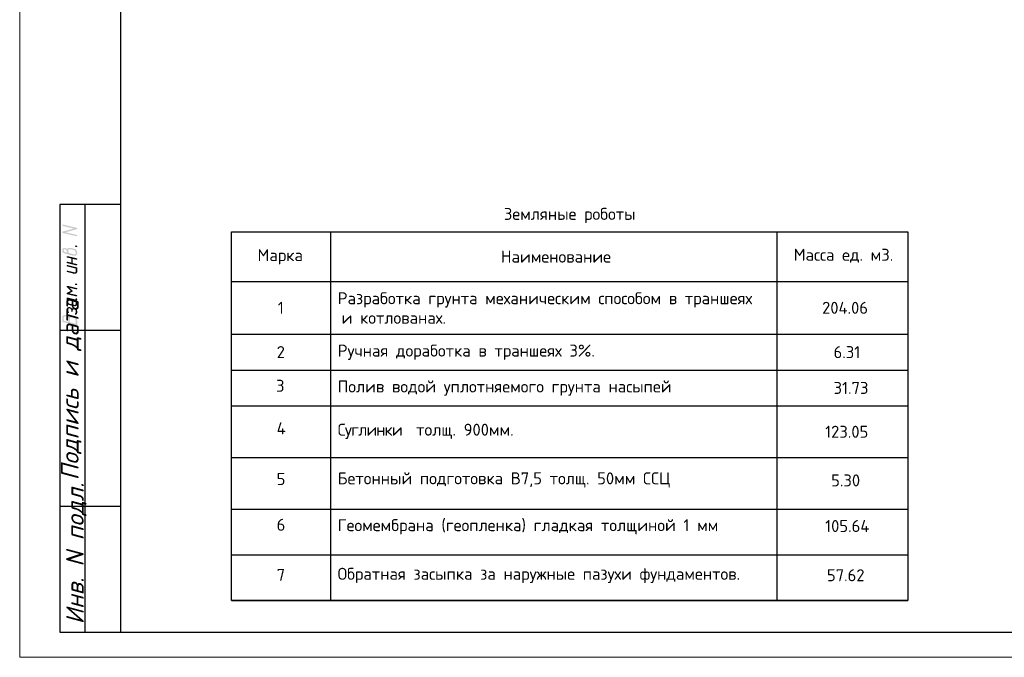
# Model space of a CAD drawing. Header units: millimetres. Extents: x -2765404 to 1548445, y -374876 to 1313256.
# Tile 34 of 77: x 15757 to 35316, y -155974 to -143298. Entities that reach past the tile are written whole.
import ezdxf

# ---------------------------------------------------------------- set-up
doc = ezdxf.new("R2010")
doc.units = ezdxf.units.MM
for name, color, linetype in [('PDF _0', 7, 'Continuous'), ('PDF _Текст', 7, 'Continuous'), ('PDF _ЭМ', 7, 'Continuous')]:
    doc.layers.add(name, color=color, linetype=linetype)
doc.styles.add('PDF ISOCPEUR', font='isocpeur.ttf')
doc.styles.add('PDF ISOCPEUR Italic', font='isocpeui.ttf')

msp = doc.modelspace()

# ---------------------------------------------------------------- hatches: boundary and pattern name
at = {"layer": 'PDF _ЭМ', "transparency": 33554559}
for points in [[(16610, -147511), (16831, -147451), (16610, -147397), (16607, -147394), (16604, -147394), (16601, -147391), (16601, -147385), (16601, -147385), (16601, -147379), (16601, -147376), (16604, -147373), (16607, -147373), (16610, -147370), (16616, -147370), (16619, -147370), (16619, -147370), (16888, -147436), (16894, -147439), (16897, -147439), (16897, -147442), (16900, -147448), (16900, -147448), (16900, -147454), (16897, -147457), (16894, -147460), (16891, -147460), (16888, -147463), (16670, -147523), (16888, -147577), (16894, -147577), (16897, -147580), (16897, -147583), (16900, -147586), (16900, -147589), (16900, -147592), (16897, -147598), (16894, -147598), (16891, -147601), (16888, -147604), (16885, -147604), (16879, -147601), (16879, -147601), (16610, -147538), (16607, -147535), (16604, -147532), (16601, -147529), (16601, -147526), (16601, -147523), (16601, -147520), (16601, -147517), (16604, -147514), (16607, -147511), (16610, -147511)], [(16879, -147819), (16867, -147813), (16861, -147813), (16858, -147810), (16855, -147807), (16855, -147804), (16855, -147801), (16855, -147798), (16855, -147792), (16858, -147792), (16861, -147789), (16864, -147789), (16870, -147786), (16873, -147789), (16873, -147789), (16888, -147792), (16894, -147792), (16897, -147795), (16897, -147798), (16900, -147801), (16900, -147804), (16900, -147810), (16897, -147813), (16897, -147816), (16894, -147816), (16888, -147819), (16885, -147819), (16879, -147819), (16879, -147819)], [(16810, -148053), (16810, -148137), (16888, -148155), (16894, -148155), (16897, -148158), (16897, -148161), (16900, -148164), (16900, -148167), (16900, -148173), (16897, -148176), (16894, -148176), (16891, -148179), (16888, -148182), (16885, -148182), (16879, -148182), (16879, -148182), (16700, -148137), (16697, -148137), (16694, -148134), (16691, -148131), (16691, -148128), (16691, -148125), (16691, -148119), (16694, -148116), (16694, -148116), (16697, -148113), (16703, -148110), (16706, -148110), (16709, -148110), (16709, -148110), (16780, -148128), (16780, -148044), (16700, -148026), (16697, -148023), (16694, -148020), (16691, -148017), (16691, -148014), (16691, -148011), (16691, -148008), (16691, -148005), (16694, -148002), (16697, -147999), (16700, -147999), (16706, -147999), (16709, -147999), (16709, -147999), (16888, -148041), (16894, -148044), (16897, -148047), (16897, -148050), (16900, -148053), (16900, -148056), (16900, -148059), (16897, -148062), (16894, -148065), (16891, -148068), (16888, -148068), (16885, -148068), (16879, -148068), (16879, -148068)], [(16700, -148202), (16697, -148202), (16694, -148199), (16691, -148196), (16691, -148193), (16691, -148190), (16691, -148185), (16691, -148182), (16694, -148179), (16697, -148179), (16700, -148176), (16706, -148176), (16709, -148176), (16709, -148176), (16885, -148220), (16888, -148220), (16894, -148223), (16894, -148226), (16897, -148229), (16900, -148232), (16900, -148235), (16900, -148238), (16900, -148307), (16900, -148310), (16900, -148316), (16897, -148319), (16897, -148322), (16894, -148325), (16891, -148328), (16891, -148334), (16885, -148337), (16885, -148337), (16882, -148340), (16879, -148343), (16876, -148343), (16870, -148346), (16867, -148346), (16861, -148349), (16858, -148349), (16852, -148349), (16852, -148349), (16846, -148349), (16843, -148349), (16840, -148349), (16700, -148313), (16697, -148313), (16694, -148310), (16691, -148307), (16691, -148304), (16691, -148301), (16691, -148298), (16691, -148295), (16694, -148292), (16697, -148289), (16700, -148289), (16706, -148289), (16709, -148289), (16709, -148289), (16840, -148319), (16843, -148322), (16849, -148322), (16849, -148322), (16855, -148322), (16858, -148319), (16861, -148319), (16864, -148316), (16867, -148313), (16867, -148310), (16870, -148307), (16870, -148301), (16870, -148298), (16870, -148244)], [(16751, -148628), (16804, -148684), (16807, -148687), (16810, -148690), (16810, -148693), (16810, -148696), (16807, -148702), (16804, -148702), (16801, -148705), (16742, -148738), (16888, -148771), (16894, -148774), (16897, -148777), (16897, -148780), (16900, -148783), (16900, -148786), (16900, -148789), (16897, -148792), (16894, -148795), (16891, -148798), (16888, -148798), (16885, -148798), (16879, -148798), (16879, -148798), (16700, -148756), (16697, -148753), (16694, -148750), (16691, -148747), (16691, -148744), (16691, -148741), (16691, -148738), (16691, -148735), (16694, -148732), (16697, -148729), (16771, -148690), (16694, -148613), (16691, -148607), (16691, -148604), (16691, -148604), (16691, -148598), (16691, -148595), (16694, -148592), (16697, -148592), (16700, -148589), (16706, -148589), (16709, -148589), (16709, -148589), (16888, -148634), (16894, -148634), (16897, -148637), (16897, -148640), (16900, -148643), (16900, -148646), (16900, -148649), (16897, -148652), (16894, -148655), (16891, -148658), (16888, -148660), (16885, -148660), (16879, -148658), (16879, -148658)], [(16879, -148574), (16867, -148571), (16861, -148568), (16858, -148568), (16855, -148565), (16855, -148559), (16855, -148559), (16855, -148553), (16855, -148550), (16858, -148547), (16861, -148547), (16864, -148544), (16870, -148544), (16873, -148544), (16873, -148544), (16888, -148547), (16894, -148550), (16897, -148553), (16897, -148556), (16900, -148559), (16900, -148562), (16900, -148565), (16897, -148568), (16897, -148571), (16894, -148574), (16888, -148574), (16885, -148574), (16879, -148574), (16879, -148574)], [(16882, -149157), (16879, -149160), (16876, -149163), (16870, -149163), (16870, -149163), (16864, -149163), (16861, -149163), (16858, -149160), (16855, -149157), (16855, -149154), (16855, -149151), (16855, -149148), (16858, -149145), (16858, -149139), (16861, -149136), (16864, -149130), (16864, -149128), (16867, -149125), (16867, -149119), (16870, -149116), (16870, -149113), (16870, -149110), (16870, -149110), (16870, -149095), (16870, -149092), (16870, -149089), (16867, -149083), (16867, -149080), (16864, -149077), (16864, -149074), (16861, -149071), (16858, -149068), (16855, -149065), (16849, -149065), (16846, -149062), (16843, -149062), (16840, -149059), (16834, -149059), (16831, -149059), (16828, -149059), (16825, -149059), (16822, -149059), (16816, -149062), (16816, -149065), (16813, -149068), (16810, -149071), (16810, -149074), (16810, -149077), (16810, -149080), (16810, -149092), (16810, -149095), (16807, -149101), (16804, -149101), (16801, -149104), (16798, -149104), (16795, -149107), (16789, -149104), (16786, -149104), (16783, -149101), (16780, -149098), (16780, -149095), (16780, -149092), (16780, -149074), (16780, -149071), (16780, -149065), (16777, -149062), (16777, -149059), (16774, -149056), (16771, -149053), (16771, -149050), (16768, -149047), (16766, -149044), (16760, -149044), (16757, -149041), (16751, -149038), (16751, -149038), (16745, -149038), (16742, -149038), (16739, -149038), (16736, -149038), (16733, -149038), (16727, -149041), (16727, -149041), (16724, -149044), (16721, -149047), (16721, -149053), (16721, -149056), (16721, -149059), (16721, -149074), (16721, -149077), (16721, -149080), (16721, -149083), (16724, -149089), (16724, -149092), (16727, -149098), (16727, -149098), (16730, -149104), (16733, -149110), (16733, -149113), (16736, -149116), (16736, -149116), (16733, -149119), (16733, -149122), (16730, -149125), (16727, -149128), (16721, -149128), (16721, -149128), (16715, -149128), (16712, -149128), (16709, -149125), (16706, -149122), (16703, -149119), (16703, -149113), (16700, -149110), (16697, -149107), (16697, -149104), (16694, -149098), (16694, -149095), (16694, -149092), (16691, -149086), (16691, -149083), (16691, -149080), (16691, -149074), (16691, -149071), (16691, -149065), (16691, -149065), (16691, -149053), (16691, -149047), (16691, -149044), (16691, -149041), (16694, -149035), (16694, -149032), (16697, -149029), (16700, -149026), (16703, -149023), (16703, -149023), (16706, -149020), (16712, -149017), (16715, -149014), (16718, -149014), (16724, -149011), (16727, -149011), (16733, -149011), (16736, -149008), (16739, -149008), (16742, -149011), (16748, -149011), (16751, -149011), (16754, -149011), (16760, -149014), (16766, -149017), (16768, -149017), (16771, -149020), (16777, -149023), (16780, -149023), (16783, -149026), (16786, -149029), (16789, -149032), (16792, -149035), (16792, -149038), (16795, -149041), (16795, -149044), (16798, -149041), (16801, -149038), (16804, -149035), (16810, -149035), (16813, -149032), (16816, -149032), (16822, -149032), (16825, -149032), (16831, -149032), (16834, -149032), (16840, -149032), (16846, -149035), (16849, -149035), (16855, -149038), (16858, -149038), (16864, -149041), (16867, -149041), (16870, -149044), (16873, -149047), (16876, -149050), (16879, -149050), (16882, -149053), (16885, -149056), (16888, -149059), (16891, -149062), (16891, -149065), (16894, -149068), (16894, -149074), (16897, -149077), (16897, -149080), (16897, -149086), (16900, -149089), (16900, -149095), (16900, -149098), (16900, -149104), (16900, -149104), (16900, -149116), (16900, -149119), (16900, -149125), (16897, -149128), (16897, -149130), (16897, -149133), (16894, -149136), (16894, -149142), (16891, -149145), (16888, -149148), (16885, -149154), (16882, -149157), (16882, -149157)]]:
    msp.add_hatch(color=256, dxfattribs=at).paths.add_polyline_path(points)
h = msp.add_hatch(color=256, dxfattribs=at)
h.paths.add_polyline_path([(16700, -147930), (16700, -147927), (16697, -147921), (16694, -147918), (16694, -147915), (16691, -147909), (16691, -147906), (16691, -147903), (16691, -147900), (16691, -147894), (16691, -147894), (16691, -147891), (16688, -147888), (16688, -147885), (16685, -147882), (16682, -147879), (16676, -147876), (16676, -147873), (16670, -147870), (16667, -147870), (16664, -147867), (16658, -147864), (16655, -147864), (16652, -147864), (16649, -147864), (16646, -147864), (16640, -147864), (16637, -147867), (16634, -147867), (16634, -147870), (16631, -147873), (16631, -147879), (16631, -147882), (16631, -147885), (16631, -147891), (16631, -147894), (16631, -147897), (16634, -147900), (16634, -147906), (16637, -147909), (16640, -147909), (16643, -147912), (16646, -147915), (16649, -147918), (16652, -147918), (16658, -147921), (16661, -147921)], flags=0)
h.paths.add_polyline_path([(16661, -147948), (16655, -147948), (16649, -147945), (16646, -147945), (16640, -147942), (16637, -147942), (16634, -147939), (16628, -147936), (16625, -147936), (16622, -147933), (16619, -147930), (16616, -147927), (16613, -147924), (16613, -147921), (16610, -147918), (16607, -147915), (16607, -147912), (16604, -147909), (16604, -147906), (16601, -147900), (16601, -147897), (16601, -147891), (16601, -147888), (16601, -147882), (16601, -147879), (16601, -147879), (16601, -147873), (16601, -147870), (16601, -147867), (16604, -147861), (16604, -147858), (16607, -147855), (16610, -147852), (16613, -147849), (16613, -147849), (16616, -147846), (16622, -147843), (16625, -147840), (16628, -147840), (16634, -147837), (16637, -147837), (16640, -147837), (16646, -147834), (16649, -147834), (16652, -147834), (16658, -147837), (16661, -147837), (16664, -147837), (16670, -147840), (16673, -147840), (16676, -147843), (16682, -147843), (16685, -147846), (16688, -147849), (16691, -147852), (16694, -147855), (16697, -147858), (16697, -147861), (16700, -147858), (16700, -147855), (16703, -147849), (16706, -147846), (16709, -147846), (16712, -147843), (16715, -147840), (16721, -147837), (16724, -147837), (16727, -147834), (16733, -147834), (16736, -147834), (16742, -147834), (16745, -147831), (16748, -147831), (16754, -147834), (16757, -147834), (16763, -147834), (16766, -147834), (16825, -147849), (16831, -147849), (16834, -147852), (16840, -147852), (16843, -147855), (16849, -147855), (16852, -147858), (16858, -147861), (16861, -147861), (16864, -147864), (16867, -147867), (16870, -147870), (16873, -147870), (16876, -147873), (16879, -147876), (16882, -147879), (16882, -147879), (16885, -147882), (16888, -147885), (16888, -147888), (16891, -147891), (16891, -147894), (16894, -147900), (16894, -147903), (16897, -147906), (16897, -147909), (16897, -147915), (16897, -147918), (16900, -147924), (16900, -147927), (16900, -147933), (16900, -147936), (16900, -147942), (16900, -147945), (16897, -147948), (16897, -147954), (16897, -147957), (16894, -147960), (16891, -147963), (16888, -147966), (16888, -147972), (16885, -147975), (16882, -147975), (16879, -147978), (16876, -147981), (16873, -147984), (16867, -147984), (16864, -147987), (16861, -147987), (16855, -147990), (16852, -147990), (16846, -147990), (16843, -147990), (16840, -147990), (16837, -147990), (16831, -147990), (16828, -147990), (16825, -147990)], flags=0)
h.paths.add_polyline_path([(16825, -147876), (16766, -147861), (16760, -147861), (16757, -147861), (16751, -147861), (16748, -147861), (16745, -147861), (16739, -147861), (16736, -147861), (16733, -147864), (16730, -147864), (16727, -147867), (16727, -147870), (16724, -147873), (16724, -147876), (16721, -147882), (16721, -147885), (16721, -147891), (16721, -147894), (16721, -147897), (16721, -147903), (16721, -147906), (16721, -147909), (16724, -147912), (16724, -147918), (16727, -147921), (16727, -147924), (16730, -147927), (16733, -147930), (16736, -147933), (16739, -147933), (16742, -147936), (16745, -147939), (16748, -147939), (16754, -147942), (16757, -147945), (16763, -147945), (16766, -147945), (16825, -147960), (16828, -147963), (16834, -147963), (16837, -147963), (16840, -147963), (16846, -147963), (16849, -147963), (16852, -147960), (16855, -147960), (16858, -147957), (16861, -147957), (16864, -147954), (16867, -147951), (16867, -147945), (16867, -147942), (16870, -147939), (16870, -147933), (16870, -147930), (16870, -147924), (16870, -147921), (16867, -147918), (16867, -147912), (16867, -147909), (16864, -147906), (16864, -147903), (16861, -147900), (16858, -147897), (16858, -147894), (16855, -147891), (16852, -147888), (16849, -147885), (16846, -147885), (16840, -147882), (16837, -147882), (16834, -147879), (16828, -147879), (16825, -147876)], flags=0)
h = msp.add_hatch(color=256, dxfattribs=at)
h.paths.add_polyline_path([(16870, -148945), (16870, -148918), (16870, -148915), (16867, -148909), (16867, -148906), (16864, -148903), (16864, -148900), (16861, -148897), (16858, -148891), (16855, -148888), (16849, -148888), (16846, -148885), (16843, -148882), (16840, -148882), (16721, -148852), (16721, -148909), (16721, -148915), (16721, -148918), (16721, -148921), (16724, -148924), (16724, -148927), (16727, -148930), (16730, -148933), (16733, -148936), (16736, -148939), (16739, -148942), (16742, -148942), (16748, -148945), (16751, -148945), (16840, -148966), (16843, -148966), (16849, -148969), (16849, -148969), (16855, -148966), (16858, -148966), (16861, -148966), (16864, -148963), (16867, -148960), (16867, -148957), (16870, -148954), (16870, -148948), (16870, -148945)], flags=0)
h.paths.add_polyline_path([(16900, -148954), (16900, -148957), (16900, -148960), (16897, -148966), (16897, -148969), (16894, -148972), (16891, -148975), (16891, -148978), (16888, -148981), (16885, -148984), (16882, -148987), (16879, -148987), (16876, -148990), (16870, -148993), (16867, -148993), (16864, -148996), (16858, -148996), (16855, -148996), (16852, -148996), (16846, -148996), (16843, -148996), (16840, -148993), (16751, -148972), (16745, -148972), (16739, -148969), (16736, -148969), (16730, -148966), (16727, -148966), (16724, -148963), (16718, -148960), (16715, -148957), (16712, -148957), (16709, -148954), (16706, -148951), (16703, -148948), (16703, -148948), (16703, -148945), (16700, -148942), (16697, -148939), (16697, -148936), (16694, -148933), (16694, -148927), (16691, -148924), (16691, -148921), (16691, -148915), (16691, -148912), (16691, -148906), (16691, -148903), (16691, -148831), (16691, -148828), (16694, -148825), (16694, -148822), (16697, -148822), (16703, -148822), (16706, -148822), (16855, -148858), (16858, -148858), (16858, -148858), (16864, -148858), (16867, -148855), (16867, -148855), (16870, -148849), (16870, -148849), (16870, -148843), (16870, -148840), (16873, -148837), (16876, -148837), (16882, -148837), (16885, -148837), (16888, -148840), (16894, -148840), (16894, -148843), (16897, -148846), (16900, -148849), (16900, -148852), (16900, -148855), (16900, -148861), (16900, -148864), (16897, -148867), (16897, -148873), (16894, -148876), (16891, -148879), (16888, -148879), (16885, -148882), (16882, -148882), (16885, -148885), (16888, -148888), (16891, -148891), (16891, -148894), (16894, -148897), (16897, -148900), (16897, -148903), (16897, -148909), (16900, -148912), (16900, -148918), (16900, -148921), (16900, -148924)], flags=0)
h = msp.add_hatch(color=256, dxfattribs=at)
h.paths.add_polyline_path([(16736, -149214), (16739, -149208), (16742, -149205), (16745, -149202), (16748, -149202), (16751, -149199), (16754, -149196), (16757, -149193), (16763, -149193), (16766, -149190), (16768, -149190), (16774, -149187), (16777, -149187), (16783, -149187), (16786, -149187), (16792, -149187), (16795, -149187), (16801, -149187), (16804, -149187), (16810, -149187), (16810, -149187), (16813, -149190), (16819, -149190), (16825, -149193), (16828, -149193), (16834, -149196), (16837, -149199), (16840, -149199), (16846, -149202), (16849, -149205), (16852, -149205), (16855, -149208), (16858, -149211), (16864, -149214), (16867, -149217), (16870, -149217), (16873, -149220), (16873, -149223), (16876, -149226), (16879, -149229), (16882, -149232), (16885, -149238), (16885, -149241), (16888, -149244), (16888, -149244), (16891, -149250), (16891, -149253), (16894, -149256), (16894, -149259), (16897, -149265), (16897, -149268), (16897, -149271), (16897, -149277), (16900, -149280), (16900, -149286), (16900, -149289), (16900, -149295), (16900, -149295), (16900, -149364), (16900, -149367), (16897, -149373), (16894, -149373), (16891, -149376), (16888, -149376), (16885, -149376), (16885, -149376), (16616, -149310), (16610, -149307), (16607, -149307), (16604, -149304), (16601, -149301), (16601, -149298), (16601, -149292), (16601, -149292), (16601, -149220), (16601, -149217), (16601, -149214), (16601, -149208), (16601, -149205), (16604, -149202), (16604, -149199), (16607, -149196), (16610, -149193), (16613, -149190), (16616, -149187), (16619, -149184), (16622, -149181), (16625, -149178), (16628, -149175), (16631, -149175), (16637, -149172), (16640, -149172), (16643, -149169), (16649, -149169), (16652, -149169), (16658, -149169), (16661, -149169), (16664, -149169), (16670, -149169), (16673, -149169), (16676, -149169), (16679, -149172), (16685, -149172), (16691, -149175), (16694, -149175), (16700, -149178), (16703, -149181), (16706, -149181), (16712, -149184), (16715, -149187), (16718, -149190), (16721, -149190), (16724, -149193), (16727, -149196), (16727, -149199), (16730, -149202), (16733, -149205), (16733, -149208), (16736, -149214)], flags=0)
h.paths.add_polyline_path([(16631, -149286), (16721, -149307), (16721, -149250), (16721, -149247), (16721, -149244), (16718, -149238), (16718, -149235), (16715, -149232), (16715, -149229), (16712, -149223), (16709, -149220), (16706, -149217), (16703, -149214), (16700, -149211), (16697, -149208), (16697, -149208), (16694, -149205), (16688, -149202), (16685, -149202), (16682, -149199), (16676, -149199), (16673, -149196), (16670, -149196), (16664, -149196), (16661, -149196), (16658, -149196), (16652, -149196), (16649, -149199), (16646, -149199), (16643, -149202), (16640, -149202), (16637, -149205), (16634, -149208), (16634, -149211), (16631, -149214), (16631, -149217), (16631, -149223), (16631, -149226), (16631, -149229)], flags=0)
h.paths.add_polyline_path([(16751, -149313), (16870, -149343), (16870, -149286), (16870, -149283), (16870, -149280), (16867, -149274), (16867, -149271), (16867, -149268), (16864, -149265), (16864, -149259), (16861, -149256), (16861, -149253), (16858, -149250), (16855, -149247), (16852, -149244), (16849, -149241), (16846, -149238), (16843, -149232), (16840, -149232), (16837, -149229), (16834, -149226), (16831, -149226), (16828, -149223), (16822, -149220), (16819, -149220), (16813, -149217), (16810, -149217), (16807, -149217), (16801, -149214), (16798, -149214), (16792, -149214), (16792, -149214), (16786, -149214), (16783, -149214), (16777, -149214), (16774, -149217), (16771, -149217), (16768, -149220), (16766, -149220), (16763, -149223), (16760, -149226), (16757, -149229), (16757, -149232), (16754, -149235), (16754, -149238), (16751, -149241), (16751, -149247), (16751, -149250), (16751, -149256), (16751, -149259)], flags=0)

# ---------------------------------------------------------------- linework, layer by layer
at = {"layer": 'PDF _0', "lineweight": 25}
for p, q in [((19963, -154845), (19963, -147514)), ((19963, -147514), (33401, -147514)), ((33401, -147514), (33401, -154845)), ((33401, -154845), (19963, -154845))]:
    msp.add_line(p, q, dxfattribs=at)
for points in [[(21930, -147514), (21930, -154845)], [(30800, -147514), (30800, -154845)], [(19963, -148505), (33401, -148505)], [(19963, -149550), (33401, -149550)], [(19963, -150262), (33401, -150262)], [(19963, -150975), (33401, -150975)], [(19963, -152001), (33401, -152001)], [(19963, -153031), (33401, -153031)], [(19963, -153938), (33401, -153938)], [(19963, -154845), (33401, -154845)]]:
    msp.add_lwpolyline(points, dxfattribs=at)
at = {"layer": 'PDF _ЭМ', "lineweight": 20}
msp.add_lwpolyline([(57755, -126277), (57755, -155974), (15757, -155974), (15757, -126277), (57755, -126277), (57755, -155974), (15757, -155974), (15757, -126277)], dxfattribs=at)
at = {"layer": 'PDF _ЭМ', "lineweight": 30}
for points in [[(17756, -146975), (16556, -146975), (16556, -155474), (17756, -155474), (57255, -155474), (57255, -126777), (17756, -126777), (17756, -155474)], [(17056, -155474), (17056, -146975)], [(17756, -149475), (16556, -149475)], [(17756, -152974), (16556, -152974)]]:
    msp.add_lwpolyline(points, dxfattribs=at)

# ---------------------------------------------------------------- texts
at = {"layer": 'PDF _Текст', "color": 1, "insert": (25375, -147343), "char_height": 238.59, "attachment_point": 7, "style": 'PDF ISOCPEUR'}
msp.add_mtext('Земляные роботы', dxfattribs=at)
at = {"layer": 'PDF _Текст', "attachment_point": 7, "style": 'PDF ISOCPEUR'}
for s, insert, char_height, width in [('Масса ед. м3.', (31132, -148128), 238.59, 2046.77), ('\\A1;{\\C0;Полив водой уплотняемого грунта насыпей}', (22073, -150774), 238.59, 8568.98), ('{\\T0.9;\\C7;Суглинки\\C256; } толщ. 900мм.', (22073, -151633), 238.59, 4461.86), ('7', (20861, -154454), 239, 572.58), ('57.62', (31792, -154462), 238.6, 718.16)]:
    msp.add_mtext(s, dxfattribs=dict(at, insert=insert, char_height=char_height, width=width))
for s, insert, char_height in [('Марка', (20481, -148163), 238.6), ('Наименование', (25315, -148128), 238.59), ('1', (20885, -149145), 239), ('Разработка грунта механическим способом в траншеях', (22073, -149020), 238.59), ('204.06', (31696, -149145), 238.6), ('и котлованах.', (22151, -149343), 238.59), ('2', (20861, -150026), 239), ('Ручная доработка в траншеях 3%.', (22073, -150061), 238.59), ('6.31', (31924, -150026), 238.6), ('3', (20849, -150695), 239), ('31.73', (31924, -150738), 238.6), ('4', (20861, -151542), 239), ('123.05', (31756, -151609), 238.6), ('5', (20861, -152549), 239), ('Бетонный подготовка В7,5 толщ. 50мм ССЦ', (22073, -152600), 238.59), ('5.30', (31876, -152576), 238.6), ('6', (20861, -153458), 239), ('Геомембрана (геопленка) гладкая толщиной 1 мм', (22073, -153531), 238.59), ('105.64', (31756, -153483), 238.6), ('Обратная засыпка за наружные пазухи фундаментов.', (22073, -154498), 238.59)]:
    msp.add_mtext(s, dxfattribs=dict(at, insert=insert, char_height=char_height))
at = {"layer": 'PDF _Текст', "char_height": 350.01, "attachment_point": 7, "rotation": 90, "style": 'PDF ISOCPEUR Italic'}
for s, insert in [('Подпись и дата', (16984, -152456)), ('Инв. N подл.', (17085, -155318))]:
    msp.add_mtext(s, dxfattribs=dict(at, insert=insert))

doc.saveas('drawing.dxf')
